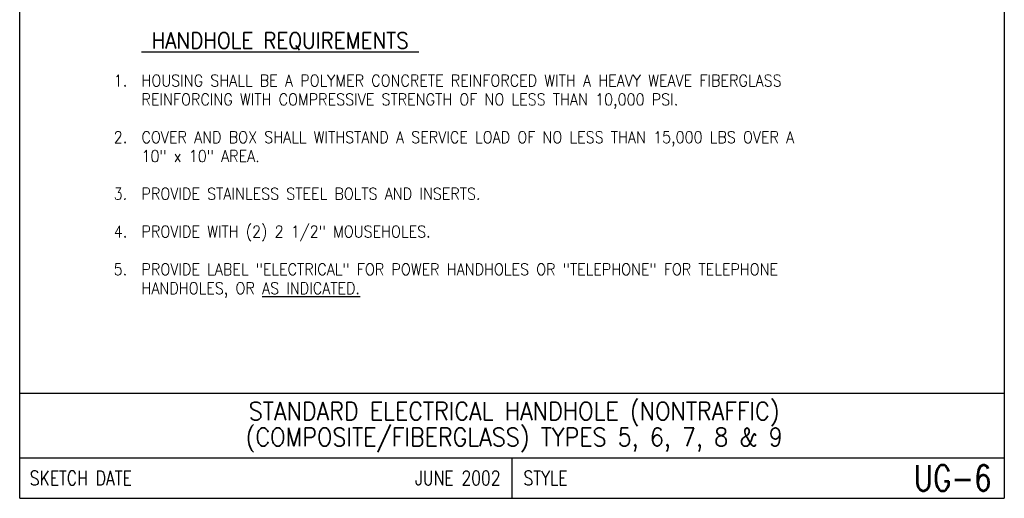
# Model space of a CAD drawing. Extents: x 0 to 7.6, y 0 to 9.85.
# Tile 1 of 11: x 0 to 7.6, y 0 to 3.69. Entities that reach past the tile are written whole.
import ezdxf
from ezdxf.enums import TextEntityAlignment as Align

# ---------------------------------------------------------------- set-up
doc = ezdxf.new("R2010")
doc.units = 0
doc.header["$MEASUREMENT"] = 0
doc.layers.add('E-DETL', color=2, linetype='CONTINUOUS')
doc.layers.add('E-DETL-TEXT', color=3, linetype='CONTINUOUS')
doc.styles.add('ROMANS', font='ROMANS.SHX', dxfattribs={"width": 0.8})

msp = doc.modelspace()

# ---------------------------------------------------------------- linework, layer by layer
at = {"layer": 'E-DETL'}
for p, q in [((0, 0), (0, 9.8484)), ((7.6036, 9.8484), (7.6036, 0)), ((0, 0.8125), (7.6036, 0.8125)), ((0, 0.3125), (7.6036, 0.3125)), ((3.8018, 0.3125), (3.8018, 0)), ((0, 0), (7.6036, 0))]:
    msp.add_line(p, q, dxfattribs=at)

# ---------------------------------------------------------------- texts
at = {"layer": 'E-DETL-TEXT', "style": 'ROMANS', "width": 0.9}
for s, height, p in [('%%u HANDHOLE REQUIREMENTS ', 0.125, (0.9409, 3.4709)), ('HOUSING SHALL BE A POLYMER CONCRETE REINFORCED WITH A HEAVY WEAVE FIBERGLASS ', 0.09, (0.9409, 3.1795)), ('REINFORCING WITH COMPRESSIVE STRENGTH OF NO LESS THAN 10,000 PSI.', 0.09, (0.9409, 3.0337)), ('COVER AND BOX SHALL WITHSTAND A SERVICE LOAD OF NO LESS THAN 15,000 LBS OVER A ', 0.09, (0.9409, 2.7423)), ('10" x 10" AREA.', 0.09, (0.9409, 2.5966)), ('PROVIDE STAINLESS STEEL BOLTS AND INSERTS.', 0.09, (0.9409, 2.3052)), ('PROVIDE WITH (2) 2 1/2" MOUSEHOLES.', 0.09, (0.9409, 2.0137)), ('PROVIDE LABEL "ELECTRICAL" FOR POWER HANDHOLES OR "TELEPHONE" FOR TELEPHONE ', 0.09, (0.9409, 1.7223)), ('HANDHOLES, OR %%UAS INDICATED.', 0.09, (0.9409, 1.5766))]:
    msp.add_text(s, height=height, dxfattribs=at).set_placement(p)
for s, p in [('1.  ', (0.9409, 3.1795)), ('2.  ', (0.9409, 2.7423)), ('3.  ', (0.9409, 2.3052)), ('4.  ', (0.9409, 2.0137)), ('5.  ', (0.9409, 1.7223))]:
    msp.add_text(s, height=0.09, dxfattribs=at).set_placement(p, align=Align.RIGHT)
for s, p in [('STANDARD ELECTRICAL HANDHOLE (NONTRAFFIC)', (3.8188, 0.6031)), ('(COMPOSITE/FIBERGLASS) TYPES 5, 6, 7, 8 & 9', (3.8188, 0.4031))]:
    msp.add_text(s, height=0.14, dxfattribs=at).set_placement(p, align=Align.CENTER)
at = {"layer": 'E-DETL-TEXT', "style": 'ROMANS', "width": 0.8}
for s, height, p in [('UG-6', 0.19685, (7.5055, 0.1563)), ('JUNE 2002', 0.11, (3.713, 0.1563))]:
    msp.add_text(s, height=height, dxfattribs=at).set_placement(p, align=Align.MIDDLE_RIGHT)
for s, p in [('SKETCH DATE', (0.0773, 0.1563)), ('STYLE', (3.8906, 0.1563))]:
    msp.add_text(s, height=0.11, dxfattribs=at).set_placement(p, align=Align.MIDDLE_LEFT)

doc.saveas('drawing.dxf')
